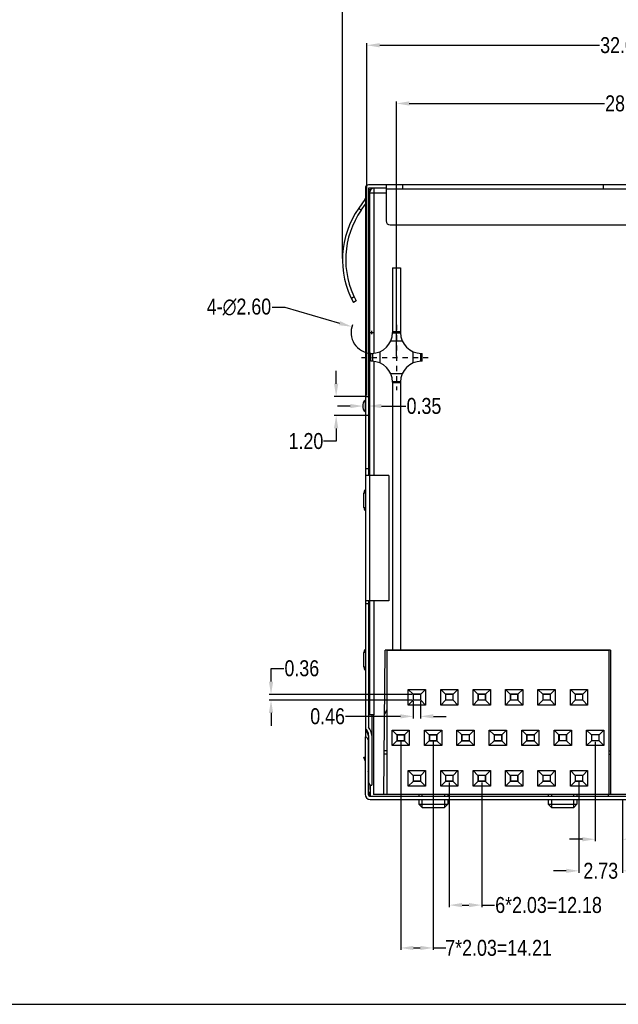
# Model space of a CAD drawing. Header units: inches. Extents: x 0 to 134, y 0 to 94.
# Tile 2 of 6: x 67 to 104, y 0 to 62. Entities that reach past the tile are written whole.
import ezdxf

# ---------------------------------------------------------------- set-up
doc = ezdxf.new("R2010")
doc.units = ezdxf.units.IN
doc.header["$LTSCALE"] = 0.64311
doc.header["$MEASUREMENT"] = 0
doc.header["$PDMODE"] = 3
doc.header["$PDSIZE"] = 0.3125
doc.linetypes.add('DASHED', pattern=[0.2, 0.1, -0.1])
doc.layers.get('0').update_dxf_attribs({"linetype": 'CONTINUOUS'})
doc.layers.get('Defpoints').update_dxf_attribs({"linetype": 'CONTINUOUS'})
doc.styles.get("Standard").update_dxf_attribs({"font": 'arial.ttf', "width": 0.8})
doc.dimstyles.get("Standard").update_dxf_attribs({"dimtxt": 0.15625, "dimasz": 0.1875, "dimexe": 0.125, "dimexo": 0.0625, "dimgap": 0.09, "dimtad": 0, "dimtih": 1, "dimtoh": 1, "dimzin": 4, "dimdsep": 46, "dimtxsty": 'STANDARD', "dimblk": '_FILLED', "dimblk1": '_FILLED', "dimblk2": '_FILLED', "dimcen": 0.09, "dimazin": 1, "dimtp": 0.01, "dimtm": 0.01, "dimtfac": 1, "dimtofl": 0, "dimtmove": 0, "dimatfit": 3, "dimldrblk": '_FILLED', "dimfxl": 1, "dimtolj": 1, "dimtzin": 4, "dimarcsym": 0})

# ---------------------------------------------------------------- blocks, each defined once
blk = doc.blocks.new('_FILLED')
at = {"color": 0, "linetype": 'ByBlock'}
blk.add_solid([(0, 0), (-1, 0.167), (-1, -0.167)], dxfattribs=at)
blk = doc.blocks.new('*D1')
at = {"color": 0, "lineweight": -2, "transparency": 16777216}
for p, q in [((90.422, 40.599), (90.422, 56.568)), ((91.222, 56.443), (103.436, 56.443)), ((117.922, 56.443), (105.707, 56.443)), ((118.722, 40.599), (118.722, 56.568))]:
    blk.add_line(p, q, dxfattribs=at)
at = {"layer": 'Defpoints', "color": 0, "transparency": 16777216}
for p in [(118.722, 56.443), (90.422, 40.536), (118.722, 40.536)]:
    blk.add_point(p, dxfattribs=at)
at = {"color": 0, "lineweight": -2, "transparency": 16777216, "xscale": 0.8, "yscale": 0.8, "zscale": 0.8, "rotation": 180}
blk.add_blockref('_FILLED', (90.422, 56.443), dxfattribs=at)
at = {"color": 0, "lineweight": -2, "transparency": 16777216, "xscale": 0.8, "yscale": 0.8, "zscale": 0.8}
blk.add_blockref('_FILLED', (118.722, 56.443), dxfattribs=at)
at = {"color": 0, "transparency": 16777216, "insert": (104.572, 56.443), "char_height": 1, "attachment_point": 5}
blk.add_mtext('\\A1;28.3', dxfattribs=at)
blk = doc.blocks.new('*D2')
at = {"color": 0, "lineweight": -2, "transparency": 16777216}
for p, q in [((88.572, 38.149), (88.572, 60.215)), ((89.372, 60.09), (103.133, 60.09)), ((119.772, 60.09), (106.01, 60.09)), ((120.572, 38.149), (120.572, 60.215))]:
    blk.add_line(p, q, dxfattribs=at)
at = {"layer": 'Defpoints', "color": 0, "transparency": 16777216}
for p in [(120.572, 60.09), (88.572, 38.086), (120.572, 38.086)]:
    blk.add_point(p, dxfattribs=at)
at = {"color": 0, "lineweight": -2, "transparency": 16777216, "xscale": 0.8, "yscale": 0.8, "zscale": 0.8, "rotation": 180}
blk.add_blockref('_FILLED', (88.572, 60.09), dxfattribs=at)
at = {"color": 0, "lineweight": -2, "transparency": 16777216, "xscale": 0.8, "yscale": 0.8, "zscale": 0.8}
blk.add_blockref('_FILLED', (120.572, 60.09), dxfattribs=at)
at = {"color": 0, "transparency": 16777216, "insert": (104.572, 60.09), "char_height": 1, "attachment_point": 5}
blk.add_mtext('\\A1;32.00', dxfattribs=at)
blk = doc.blocks.new('*D3')
at = {"color": 0, "lineweight": -2, "transparency": 16777216}
for p, q in [((82.631, 43.684), (83.431, 43.684)), ((83.431, 43.684), (86.857, 42.678)), ((88.766, 42.086), (88.977, 42.086)), ((88.872, 41.981), (88.872, 42.191))]:
    blk.add_line(p, q, dxfattribs=at)
blk.add_arc((88.872, 42.086), 1.3, 158.12265, 267.2454, dxfattribs=at)
at = {"layer": 'Defpoints', "color": 0, "transparency": 16777216}
for p in [(87.624, 42.452), (90.119, 41.72)]:
    blk.add_point(p, dxfattribs=at)
at = {"color": 0, "lineweight": -2, "transparency": 16777216, "xscale": 0.8, "yscale": 0.8, "zscale": 0.8, "rotation": 343.6318571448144}
blk.add_blockref('_FILLED', (87.624, 42.452), dxfattribs=at)
at = {"color": 0, "transparency": 16777216, "insert": (80.556, 43.684), "char_height": 1, "attachment_point": 5}
blk.add_mtext('\\A1;4-∅2.60', dxfattribs=at)
blk = doc.blocks.new('*D6')
at = {"color": 0, "lineweight": -2, "transparency": 16777216}
for p, q in [((86.64, 38.886), (86.64, 39.686)), ((88.509, 38.086), (86.515, 38.086)), ((88.509, 36.886), (86.515, 36.886)), ((86.64, 36.086), (86.64, 35.286)), ((86.64, 35.286), (85.84, 35.286))]:
    blk.add_line(p, q, dxfattribs=at)
at = {"layer": 'Defpoints', "color": 0, "transparency": 16777216}
for p in [(88.572, 38.086), (86.64, 36.886), (88.572, 36.886)]:
    blk.add_point(p, dxfattribs=at)
at = {"color": 0, "lineweight": -2, "transparency": 16777216, "xscale": 0.8, "yscale": 0.8, "zscale": 0.8}
for p, rotation in [((86.64, 38.086), 270), ((86.64, 36.886), 90)]:
    blk.add_blockref('_FILLED', p, dxfattribs=dict(at, rotation=rotation))
at = {"color": 0, "transparency": 16777216, "insert": (84.75, 35.286), "char_height": 1, "attachment_point": 5}
blk.add_mtext('\\A1;1.20', dxfattribs=at)
blk = doc.blocks.new('*D7')
at = {"color": 0, "lineweight": -2, "transparency": 16777216}
for p, q in [((87.522, 37.485), (86.722, 37.485)), ((88.322, 37.424), (88.322, 37.36)), ((88.672, 37.424), (88.672, 37.36)), ((89.472, 37.485), (91.007, 37.485))]:
    blk.add_line(p, q, dxfattribs=at)
at = {"layer": 'Defpoints', "color": 0, "transparency": 16777216}
for p in [(88.322, 37.486), (88.672, 37.486), (88.672, 37.485)]:
    blk.add_point(p, dxfattribs=at)
at = {"color": 0, "lineweight": -2, "transparency": 16777216, "xscale": 0.8, "yscale": 0.8, "zscale": 0.8}
blk.add_blockref('_FILLED', (88.322, 37.485), dxfattribs=at)
at = {"color": 0, "lineweight": -2, "transparency": 16777216, "xscale": 0.8, "yscale": 0.8, "zscale": 0.8, "rotation": 180}
blk.add_blockref('_FILLED', (88.672, 37.485), dxfattribs=at)
at = {"color": 0, "transparency": 16777216, "insert": (92.139, 37.485), "char_height": 1, "attachment_point": 5}
blk.add_mtext('\\A1;0.35', dxfattribs=at)
blk = doc.blocks.new('*D8')
at = {"color": 0, "lineweight": -2, "transparency": 16777216}
for p, q in [((82.562, 20.216), (82.562, 21.049)), ((82.562, 21.049), (83.362, 21.049)), ((91.404, 19.416), (82.437, 19.416)), ((91.404, 19.056), (82.437, 19.056)), ((82.562, 18.256), (82.562, 17.456))]:
    blk.add_line(p, q, dxfattribs=at)
at = {"layer": 'Defpoints', "color": 0, "transparency": 16777216}
for p in [(91.467, 19.416), (82.562, 19.056), (91.467, 19.056)]:
    blk.add_point(p, dxfattribs=at)
at = {"color": 0, "lineweight": -2, "transparency": 16777216, "xscale": 0.8, "yscale": 0.8, "zscale": 0.8}
for p, rotation in [((82.562, 19.416), 270), ((82.562, 19.056), 90)]:
    blk.add_blockref('_FILLED', p, dxfattribs=dict(at, rotation=rotation))
at = {"color": 0, "transparency": 16777216, "insert": (84.491, 21.049), "char_height": 1, "attachment_point": 5}
blk.add_mtext('\\A1;0.36', dxfattribs=at)
blk = doc.blocks.new('*D9')
at = {"color": 0, "lineweight": -2, "transparency": 16777216}
for p, q in [((91.467, 18.994), (91.467, 17.917)), ((91.927, 18.994), (91.927, 17.917)), ((90.667, 18.042), (87.235, 18.042)), ((92.727, 18.042), (93.527, 18.042))]:
    blk.add_line(p, q, dxfattribs=at)
at = {"layer": 'Defpoints', "color": 0, "transparency": 16777216}
for p in [(91.467, 19.056), (91.927, 19.056), (91.927, 18.042)]:
    blk.add_point(p, dxfattribs=at)
at = {"color": 0, "lineweight": -2, "transparency": 16777216, "xscale": 0.8, "yscale": 0.8, "zscale": 0.8}
blk.add_blockref('_FILLED', (91.467, 18.042), dxfattribs=at)
at = {"color": 0, "lineweight": -2, "transparency": 16777216, "xscale": 0.8, "yscale": 0.8, "zscale": 0.8, "rotation": 180}
blk.add_blockref('_FILLED', (91.927, 18.042), dxfattribs=at)
at = {"color": 0, "transparency": 16777216, "insert": (86.106, 18.042), "char_height": 1, "attachment_point": 5}
blk.add_mtext('\\A1;0.46', dxfattribs=at)
blk = doc.blocks.new('*D10')
at = {"color": 0, "lineweight": -2, "transparency": 16777216}
for p, q in [((102.862, 16.454), (102.862, 10.217)), ((104.572, 12.774), (104.572, 10.217)), ((102.062, 10.342), (101.262, 10.342)), ((105.372, 10.342), (106.172, 10.342))]:
    blk.add_line(p, q, dxfattribs=at)
at = {"layer": 'Defpoints', "color": 0, "transparency": 16777216}
for p in [(102.862, 16.516), (104.572, 12.836), (104.572, 10.342)]:
    blk.add_point(p, dxfattribs=at)
at = {"color": 0, "lineweight": -2, "transparency": 16777216, "xscale": 0.8, "yscale": 0.8, "zscale": 0.8}
blk.add_blockref('_FILLED', (102.862, 10.342), dxfattribs=at)
at = {"color": 0, "lineweight": -2, "transparency": 16777216, "xscale": 0.8, "yscale": 0.8, "zscale": 0.8, "rotation": 180}
blk.add_blockref('_FILLED', (104.572, 10.342), dxfattribs=at)
at = {"color": 0, "transparency": 16777216, "insert": (107.186, 10.342), "char_height": 1, "attachment_point": 5}
blk.add_mtext('\\A1;1.71', dxfattribs=at)
blk = doc.blocks.new('*D11')
at = {"color": 0, "lineweight": -2, "transparency": 16777216}
for p, q in [((90.682, 16.444), (90.682, 3.406)), ((92.712, 16.444), (92.712, 3.406)), ((91.482, 3.531), (91.912, 3.531)), ((92.712, 3.531), (93.512, 3.531))]:
    blk.add_line(p, q, dxfattribs=at)
at = {"layer": 'Defpoints', "color": 0, "transparency": 16777216}
for p in [(90.682, 16.506), (92.712, 16.506), (92.712, 3.531)]:
    blk.add_point(p, dxfattribs=at)
at = {"color": 0, "lineweight": -2, "transparency": 16777216, "xscale": 0.8, "yscale": 0.8, "zscale": 0.8, "rotation": 180}
blk.add_blockref('_FILLED', (90.682, 3.531), dxfattribs=at)
at = {"color": 0, "lineweight": -2, "transparency": 16777216, "xscale": 0.8, "yscale": 0.8, "zscale": 0.8}
blk.add_blockref('_FILLED', (92.712, 3.531), dxfattribs=at)
at = {"color": 0, "transparency": 16777216, "insert": (96.813, 3.531), "char_height": 1, "attachment_point": 5}
blk.add_mtext('\\A1;7*2.03=14.21', dxfattribs=at)
blk = doc.blocks.new('*D12')
at = {"color": 0, "lineweight": -2, "transparency": 16777216}
for p, q in [((101.847, 13.914), (101.847, 8.238)), ((104.572, 12.774), (104.572, 8.238)), ((101.047, 8.363), (100.247, 8.363)), ((105.372, 8.363), (106.172, 8.363))]:
    blk.add_line(p, q, dxfattribs=at)
at = {"layer": 'Defpoints', "color": 0, "transparency": 16777216}
for p in [(101.847, 13.976), (104.572, 12.836), (104.572, 8.363)]:
    blk.add_point(p, dxfattribs=at)
at = {"color": 0, "lineweight": -2, "transparency": 16777216, "xscale": 0.8, "yscale": 0.8, "zscale": 0.8}
blk.add_blockref('_FILLED', (101.847, 8.363), dxfattribs=at)
at = {"color": 0, "lineweight": -2, "transparency": 16777216, "xscale": 0.8, "yscale": 0.8, "zscale": 0.8, "rotation": 180}
blk.add_blockref('_FILLED', (104.572, 8.363), dxfattribs=at)
at = {"color": 0, "transparency": 16777216, "insert": (103.209, 8.363), "char_height": 1, "attachment_point": 5}
blk.add_mtext('\\A1;2.73', dxfattribs=at)
blk = doc.blocks.new('*D13')
at = {"color": 0, "lineweight": -2, "transparency": 16777216}
for p, q in [((93.727, 13.904), (93.727, 6.091)), ((95.757, 13.904), (95.757, 6.091)), ((94.527, 6.216), (94.957, 6.216)), ((95.757, 6.216), (96.557, 6.216))]:
    blk.add_line(p, q, dxfattribs=at)
at = {"layer": 'Defpoints', "color": 0, "transparency": 16777216}
for p in [(93.727, 13.966), (95.757, 13.966), (95.757, 6.216)]:
    blk.add_point(p, dxfattribs=at)
at = {"color": 0, "lineweight": -2, "transparency": 16777216, "xscale": 0.8, "yscale": 0.8, "zscale": 0.8, "rotation": 180}
blk.add_blockref('_FILLED', (93.727, 6.216), dxfattribs=at)
at = {"color": 0, "lineweight": -2, "transparency": 16777216, "xscale": 0.8, "yscale": 0.8, "zscale": 0.8}
blk.add_blockref('_FILLED', (95.757, 6.216), dxfattribs=at)
at = {"color": 0, "transparency": 16777216, "insert": (99.941, 6.216), "char_height": 1, "attachment_point": 5}
blk.add_mtext('\\A1;6*2.03=12.18', dxfattribs=at)
blk = doc.blocks.new('*D29')
at = {"color": 0, "lineweight": -2, "transparency": 16777216}
for p, q in [((87.039, 46.724), (87.039, 63.589)), ((122.104, 46.724), (122.104, 63.589)), ((87.839, 63.464), (103.132, 63.464)), ((121.304, 63.464), (106.011, 63.464))]:
    blk.add_line(p, q, dxfattribs=at)
at = {"layer": 'Defpoints', "color": 0, "transparency": 16777216}
for p in [(122.104, 63.464), (87.039, 46.661), (122.104, 46.661)]:
    blk.add_point(p, dxfattribs=at)
at = {"color": 0, "lineweight": -2, "transparency": 16777216, "xscale": 0.8, "yscale": 0.8, "zscale": 0.8, "rotation": 180}
blk.add_blockref('_FILLED', (87.039, 63.464), dxfattribs=at)
at = {"color": 0, "lineweight": -2, "transparency": 16777216, "xscale": 0.8, "yscale": 0.8, "zscale": 0.8}
blk.add_blockref('_FILLED', (122.104, 63.464), dxfattribs=at)
at = {"color": 0, "transparency": 16777216, "insert": (104.572, 63.464), "char_height": 1, "attachment_point": 5}
blk.add_mtext('\\A1;35.07', dxfattribs=at)

msp = doc.modelspace()

# ---------------------------------------------------------------- linework, layer by layer
at = {"color": 7, "linetype": 'Continuous'}
for p, q in [((120.47151, 51.3361), (88.67151, 51.3361)), ((89.77151, 51.3361), (89.77151, 49.0861)), ((90.82151, 51.1361), (90.82151, 51.3361)), ((103.39151, 51.1361), (103.39151, 51.3361)), ((88.47151, 51.1361), (88.47151, 16.75621)), ((89.77151, 51.1361), (88.67151, 51.1361)), ((88.67151, 51.1361), (88.67151, 33.1361)), ((88.79902, 51.0361), (88.67151, 51.0361)), ((88.72151, 50.8361), (89.77151, 50.8361)), ((88.72151, 50.8361), (88.72151, 33.1361)), ((89.02151, 40.79478), (89.02151, 51.1361)), ((89.77151, 51.0861), (119.37151, 51.0861)), ((88.43534, 50.42139), (88.05139, 49.87304)), ((88.21522, 49.75833), (88.47151, 50.12435)), ((88.47151, 50.39606), (88.43534, 50.42139)), ((88.05139, 49.87304), (88.21522, 49.75833)), ((90.02151, 48.8361), (119.12151, 48.8361)), ((90.17151, 46.1361), (90.67151, 46.1361)), ((90.17151, 46.1361), (90.17151, 42.0861)), ((90.67151, 46.1361), (90.67151, 42.0861)), ((87.77281, 44.31928), (87.59683, 44.22377)), ((87.90137, 44.06904), (87.72592, 43.97304)), ((90.67201, 42.05027), (90.17102, 42.05027)), ((90.67151, 42.1361), (90.17151, 42.1361)), ((90.06082, 41.56119), (90.7822, 41.56119)), ((88.82151, 40.7861), (88.87151, 40.7861)), ((88.82151, 40.2861), (88.82151, 40.7861)), ((88.90735, 40.7866), (88.90735, 40.28561)), ((89.39643, 40.17541), (89.39643, 40.89679)), ((91.4466, 40.89679), (91.4466, 40.17541)), ((91.93568, 40.28561), (91.93568, 40.7866)), ((91.97151, 40.7861), (92.02151, 40.7861)), ((92.02151, 40.2861), (92.02151, 40.7861)), ((88.87151, 40.2861), (88.82151, 40.2861)), ((89.02151, 33.1361), (89.02151, 40.27742)), ((92.02151, 40.2861), (91.97151, 40.2861)), ((90.7822, 39.51102), (90.06082, 39.51102)), ((90.17102, 39.02194), (90.67201, 39.02194)), ((90.17151, 38.9861), (90.17151, 22.1861)), ((90.67151, 38.9361), (90.17151, 38.9361)), ((90.67151, 38.9861), (90.67151, 22.1861)), ((88.45375, 37.83164), (88.47151, 37.84362)), ((88.45375, 37.83164), (88.45375, 37.14056)), ((88.47151, 38.0861), (88.67151, 38.0861)), ((88.32151, 37.58293), (88.32151, 37.38927)), ((88.47151, 37.12858), (88.45375, 37.14056)), ((88.72151, 37.02189), (88.67151, 37.02189)), ((88.67151, 36.8861), (88.47151, 36.8861)), ((88.47151, 33.5761), (88.67151, 33.5761)), ((89.93193, 33.1361), (88.47151, 33.1361)), ((88.73895, 33.1361), (88.73895, 25.28332)), ((89.93193, 33.1361), (89.93193, 25.28332)), ((88.47151, 32.0361), (88.38036, 32.0361)), ((88.38036, 31.1361), (88.38036, 32.0361)), ((88.38036, 31.1361), (88.47151, 31.1361)), ((89.93193, 25.28332), (88.47151, 25.28332)), ((88.67151, 25.08332), (88.47151, 25.08332)), ((88.67151, 25.28332), (88.67151, 17.36525)), ((88.72151, 25.28332), (88.72151, 18.1361)), ((89.02151, 18.1361), (89.02151, 25.28332)), ((88.72151, 24.34614), (88.67151, 24.12957)), ((88.67916, 23.27362), (88.72151, 23.45706)), ((88.67151, 23.27541), (88.67916, 23.27362)), ((88.47151, 22.0361), (88.38036, 22.0361)), ((88.38036, 21.1361), (88.38036, 22.0361)), ((89.62115, 13.1361), (89.70013, 22.1861)), ((103.82151, 22.1861), (89.70013, 22.1861)), ((89.82151, 22.1861), (89.82151, 13.1361)), ((103.72151, 22.1761), (89.82151, 22.1761)), ((103.72151, 22.1861), (103.72151, 13.1361)), ((103.82151, 22.1861), (103.82151, 13.1361)), ((88.38036, 21.1361), (88.47151, 21.1361)), ((91.15651, 19.7261), (92.23651, 19.7261)), ((91.15651, 18.7461), (91.15651, 19.7261)), ((91.45651, 19.4261), (91.15651, 19.7261)), ((91.93651, 19.4261), (91.45651, 19.4261)), ((91.45651, 19.4261), (91.45651, 19.0461)), ((91.93651, 19.4161), (91.45651, 19.4161)), ((91.46651, 19.4161), (91.46651, 19.0561)), ((91.92651, 19.4161), (91.92651, 19.0561)), ((91.93651, 19.4261), (92.23651, 19.7261)), ((91.93651, 19.0461), (91.93651, 19.4261)), ((92.23651, 19.7261), (92.23651, 18.7461)), ((93.18651, 18.7461), (93.18651, 19.7261)), ((93.18651, 19.7261), (94.26651, 19.7261)), ((93.48651, 19.4261), (93.18651, 19.7261)), ((93.48651, 19.4261), (93.48651, 19.0461)), ((93.96651, 19.4261), (93.48651, 19.4261)), ((93.96651, 19.4161), (93.48651, 19.4161)), ((93.49651, 19.4161), (93.49651, 19.0561)), ((93.95651, 19.4161), (93.95651, 19.0561)), ((93.96651, 19.4261), (94.26651, 19.7261)), ((93.96651, 19.0461), (93.96651, 19.4261)), ((94.26651, 19.7261), (94.26651, 18.7461)), ((95.21651, 18.7461), (95.21651, 19.7261)), ((95.21651, 19.7261), (96.29651, 19.7261)), ((95.51651, 19.4261), (95.21651, 19.7261)), ((95.51651, 19.4261), (95.51651, 19.0461)), ((95.99651, 19.4261), (95.51651, 19.4261)), ((95.99651, 19.4161), (95.51651, 19.4161)), ((95.52651, 19.4161), (95.52651, 19.0561)), ((95.98651, 19.4161), (95.98651, 19.0561)), ((95.99651, 19.4261), (96.29651, 19.7261)), ((95.99651, 19.0461), (95.99651, 19.4261)), ((96.29651, 19.7261), (96.29651, 18.7461)), ((97.24651, 18.7461), (97.24651, 19.7261)), ((97.24651, 19.7261), (98.32651, 19.7261)), ((97.54651, 19.4261), (97.24651, 19.7261)), ((97.54651, 19.4261), (97.54651, 19.0461)), ((98.02651, 19.4261), (97.54651, 19.4261)), ((98.02651, 19.4161), (97.54651, 19.4161)), ((97.55651, 19.4161), (97.55651, 19.0561)), ((98.01651, 19.4161), (98.01651, 19.0561)), ((98.02651, 19.4261), (98.32651, 19.7261)), ((98.02651, 19.0461), (98.02651, 19.4261)), ((98.32651, 19.7261), (98.32651, 18.7461)), ((99.27651, 18.7461), (99.27651, 19.7261)), ((99.27651, 19.7261), (100.35651, 19.7261)), ((99.57651, 19.4261), (99.27651, 19.7261)), ((99.57651, 19.4261), (99.57651, 19.0461)), ((100.05651, 19.4261), (99.57651, 19.4261)), ((100.05651, 19.4161), (99.57651, 19.4161)), ((99.58651, 19.4161), (99.58651, 19.0561)), ((100.04651, 19.4161), (100.04651, 19.0561)), ((100.05651, 19.4261), (100.35651, 19.7261)), ((100.05651, 19.0461), (100.05651, 19.4261)), ((100.35651, 19.7261), (100.35651, 18.7461)), ((101.30651, 18.7461), (101.30651, 19.7261)), ((101.30651, 19.7261), (102.38651, 19.7261)), ((101.60651, 19.4261), (101.30651, 19.7261)), ((101.60651, 19.4261), (101.60651, 19.0461)), ((102.08651, 19.4261), (101.60651, 19.4261)), ((102.08651, 19.4161), (101.60651, 19.4161)), ((101.61651, 19.4161), (101.61651, 19.0561)), ((102.07651, 19.4161), (102.07651, 19.0561)), ((102.08651, 19.4261), (102.38651, 19.7261)), ((102.08651, 19.0461), (102.08651, 19.4261)), ((102.38651, 19.7261), (102.38651, 18.7461)), ((91.45651, 19.0461), (91.15651, 18.7461)), ((92.23651, 18.7461), (91.15651, 18.7461)), ((91.93651, 19.0561), (91.45651, 19.0561)), ((91.93651, 19.0461), (91.45651, 19.0461)), ((92.23651, 18.7461), (91.93651, 19.0461)), ((93.48651, 19.0461), (93.18651, 18.7461)), ((94.26651, 18.7461), (93.18651, 18.7461)), ((93.96651, 19.0561), (93.48651, 19.0561)), ((93.96651, 19.0461), (93.48651, 19.0461)), ((94.26651, 18.7461), (93.96651, 19.0461)), ((95.51651, 19.0461), (95.21651, 18.7461)), ((96.29651, 18.7461), (95.21651, 18.7461)), ((95.99651, 19.0561), (95.51651, 19.0561)), ((95.99651, 19.0461), (95.51651, 19.0461)), ((96.29651, 18.7461), (95.99651, 19.0461)), ((97.54651, 19.0461), (97.24651, 18.7461)), ((98.32651, 18.7461), (97.24651, 18.7461)), ((98.02651, 19.0561), (97.54651, 19.0561)), ((98.02651, 19.0461), (97.54651, 19.0461)), ((98.32651, 18.7461), (98.02651, 19.0461)), ((99.57651, 19.0461), (99.27651, 18.7461)), ((100.35651, 18.7461), (99.27651, 18.7461)), ((100.05651, 19.0561), (99.57651, 19.0561)), ((100.05651, 19.0461), (99.57651, 19.0461)), ((100.35651, 18.7461), (100.05651, 19.0461)), ((101.60651, 19.0461), (101.30651, 18.7461)), ((102.38651, 18.7461), (101.30651, 18.7461)), ((102.08651, 19.0561), (101.60651, 19.0561)), ((102.08651, 19.0461), (101.60651, 19.0461)), ((102.38651, 18.7461), (102.08651, 19.0461)), ((88.67151, 18.4361), (88.72151, 18.4361)), ((89.02151, 18.1361), (88.72151, 18.1361)), ((88.87151, 18.1361), (88.87151, 13.7361)), ((88.97151, 18.1361), (88.97151, 13.1361)), ((89.66532, 18.13481), (89.82151, 18.45983)), ((88.45151, 16.75621), (88.55151, 16.75621)), ((88.45151, 16.75621), (88.45151, 13.1561)), ((88.57151, 17.08125), (88.47151, 17.08125)), ((88.55151, 16.75621), (88.65151, 16.55621)), ((88.57151, 17.08125), (88.57151, 17.16629)), ((88.57151, 17.08125), (88.67151, 16.79537)), ((88.67151, 16.8361), (88.67151, 13.46492)), ((90.14151, 16.2061), (90.14151, 17.1861)), ((90.14151, 17.1861), (91.22151, 17.1861)), ((90.14151, 17.1861), (90.44151, 16.8861)), ((90.44151, 16.8861), (90.44151, 16.5061)), ((90.44151, 16.8861), (90.92151, 16.8861)), ((90.92151, 16.8761), (90.44151, 16.8761)), ((90.45151, 16.8761), (90.45151, 16.5161)), ((90.91151, 16.8761), (90.91151, 16.5161)), ((90.92151, 16.8861), (91.22151, 17.1861)), ((90.92151, 16.5061), (90.92151, 16.8861)), ((91.22151, 17.1861), (91.22151, 16.2061)), ((92.17151, 16.2061), (92.17151, 17.1861)), ((92.17151, 17.1861), (93.25151, 17.1861)), ((92.17151, 17.1861), (92.47151, 16.8861)), ((92.47151, 16.8861), (92.47151, 16.5061)), ((92.47151, 16.8861), (92.95151, 16.8861)), ((92.95151, 16.8761), (92.47151, 16.8761)), ((92.48151, 16.8761), (92.48151, 16.5161)), ((92.94151, 16.8761), (92.94151, 16.5161)), ((92.95151, 16.8861), (93.25151, 17.1861)), ((92.95151, 16.5061), (92.95151, 16.8861)), ((93.25151, 17.1861), (93.25151, 16.2061)), ((94.20151, 16.2061), (94.20151, 17.1861)), ((94.20151, 17.1861), (95.28151, 17.1861)), ((94.50151, 16.8861), (94.20151, 17.1861)), ((94.50151, 16.5061), (94.50151, 16.8861)), ((94.98151, 16.8861), (94.50151, 16.8861)), ((94.98151, 16.8761), (94.50151, 16.8761)), ((94.51151, 16.8761), (94.51151, 16.5161)), ((94.97151, 16.8761), (94.97151, 16.5161)), ((94.98151, 16.8861), (95.28151, 17.1861)), ((94.98151, 16.5061), (94.98151, 16.8861)), ((95.28151, 17.1861), (95.28151, 16.2061)), ((96.23151, 16.2061), (96.23151, 17.1861)), ((96.23151, 17.1861), (97.31151, 17.1861)), ((96.53151, 16.8861), (96.23151, 17.1861)), ((96.53151, 16.8861), (96.53151, 16.5061)), ((96.53151, 16.8861), (97.01151, 16.8861)), ((97.01151, 16.8761), (96.53151, 16.8761)), ((96.54151, 16.8761), (96.54151, 16.5161)), ((97.00151, 16.8761), (97.00151, 16.5161)), ((97.31151, 17.1861), (97.01151, 16.8861)), ((97.01151, 16.8861), (97.01151, 16.5061)), ((97.31151, 17.1861), (97.31151, 16.2061)), ((98.26151, 16.2061), (98.26151, 17.1861)), ((98.26151, 17.1861), (99.34151, 17.1861)), ((98.56151, 16.8861), (98.26151, 17.1861)), ((98.56151, 16.8861), (98.56151, 16.5061)), ((98.56151, 16.8861), (99.04151, 16.8861)), ((99.04151, 16.8761), (98.56151, 16.8761)), ((98.57151, 16.8761), (98.57151, 16.5161)), ((99.03151, 16.8761), (99.03151, 16.5161)), ((99.34151, 17.1861), (99.04151, 16.8861)), ((99.04151, 16.8861), (99.04151, 16.5061)), ((99.34151, 17.1861), (99.34151, 16.2061)), ((100.29151, 16.2061), (100.29151, 17.1861)), ((100.59151, 16.8861), (100.29151, 17.1861)), ((100.29151, 17.1861), (101.37151, 17.1861)), ((100.59151, 16.5061), (100.59151, 16.8861)), ((101.07151, 16.8861), (100.59151, 16.8861)), ((101.07151, 16.8761), (100.59151, 16.8761)), ((100.60151, 16.8761), (100.60151, 16.5161)), ((101.06151, 16.8761), (101.06151, 16.5161)), ((101.07151, 16.8861), (101.37151, 17.1861)), ((101.07151, 16.5061), (101.07151, 16.8861)), ((101.37151, 17.1861), (101.37151, 16.2061)), ((102.32151, 16.2061), (102.32151, 17.1861)), ((102.62151, 16.8861), (102.32151, 17.1861)), ((102.32151, 17.1861), (103.40151, 17.1861)), ((102.62151, 16.8861), (102.62151, 16.5061)), ((103.10151, 16.8861), (102.62151, 16.8861)), ((103.10151, 16.8761), (102.62151, 16.8761)), ((102.63151, 16.8761), (102.63151, 16.5161)), ((103.09151, 16.8761), (103.09151, 16.5161)), ((103.10151, 16.8861), (103.40151, 17.1861)), ((103.10151, 16.5061), (103.10151, 16.8861)), ((103.40151, 17.1861), (103.40151, 16.2061)), ((88.65151, 16.55621), (88.65151, 13.1561)), ((90.44151, 16.5061), (90.14151, 16.2061)), ((91.22151, 16.2061), (90.14151, 16.2061)), ((90.92151, 16.5161), (90.44151, 16.5161)), ((90.44151, 16.5061), (90.92151, 16.5061)), ((90.92151, 16.5061), (91.22151, 16.2061)), ((92.47151, 16.5061), (92.17151, 16.2061)), ((93.25151, 16.2061), (92.17151, 16.2061)), ((92.95151, 16.5161), (92.47151, 16.5161)), ((92.47151, 16.5061), (92.95151, 16.5061)), ((92.95151, 16.5061), (93.25151, 16.2061)), ((94.20151, 16.2061), (94.50151, 16.5061)), ((95.28151, 16.2061), (94.20151, 16.2061)), ((94.98151, 16.5161), (94.50151, 16.5161)), ((94.50151, 16.5061), (94.98151, 16.5061)), ((94.98151, 16.5061), (95.28151, 16.2061)), ((96.53151, 16.5061), (96.23151, 16.2061)), ((97.31151, 16.2061), (96.23151, 16.2061)), ((97.01151, 16.5161), (96.53151, 16.5161)), ((96.53151, 16.5061), (97.01151, 16.5061)), ((97.01151, 16.5061), (97.31151, 16.2061)), ((98.56151, 16.5061), (98.26151, 16.2061)), ((99.34151, 16.2061), (98.26151, 16.2061)), ((99.04151, 16.5161), (98.56151, 16.5161)), ((98.56151, 16.5061), (99.04151, 16.5061)), ((99.04151, 16.5061), (99.34151, 16.2061)), ((100.29151, 16.2061), (100.59151, 16.5061)), ((101.37151, 16.2061), (100.29151, 16.2061)), ((101.07151, 16.5161), (100.59151, 16.5161)), ((101.07151, 16.5061), (100.59151, 16.5061)), ((101.07151, 16.5061), (101.37151, 16.2061)), ((102.62151, 16.5061), (102.32151, 16.2061)), ((103.40151, 16.2061), (102.32151, 16.2061)), ((103.10151, 16.5161), (102.62151, 16.5161)), ((103.10151, 16.5061), (102.62151, 16.5061)), ((103.40151, 16.2061), (103.10151, 16.5061)), ((88.38036, 15.47728), (88.45151, 15.4914)), ((88.38036, 15.47728), (88.45084, 15.49127)), ((88.45151, 15.24603), (88.38036, 15.47728)), ((89.82151, 15.6761), (89.64332, 15.6761)), ((89.82151, 15.8761), (89.64506, 15.8761)), ((103.72151, 15.8761), (103.82151, 15.8761)), ((103.72151, 15.6761), (103.82151, 15.6761)), ((88.67151, 14.53103), (88.65151, 14.59603)), ((91.15651, 13.6661), (91.15651, 14.6461)), ((91.15651, 14.6461), (92.23651, 14.6461)), ((91.45651, 14.3461), (91.15651, 14.6461)), ((91.45651, 14.3461), (91.45651, 13.9661)), ((91.93651, 14.3461), (91.45651, 14.3461)), ((91.93651, 14.3361), (91.45651, 14.3361)), ((91.46651, 14.3361), (91.46651, 13.9761)), ((91.92651, 14.3361), (91.92651, 13.9761)), ((91.93651, 14.3461), (92.23651, 14.6461)), ((91.93651, 13.9661), (91.93651, 14.3461)), ((92.23651, 14.6461), (92.23651, 13.6661)), ((93.18651, 13.6661), (93.18651, 14.6461)), ((93.18651, 14.6461), (94.26651, 14.6461)), ((93.48651, 14.3461), (93.18651, 14.6461)), ((93.48651, 14.3461), (93.48651, 13.9661)), ((93.96651, 14.3461), (93.48651, 14.3461)), ((93.96651, 14.3361), (93.48651, 14.3361)), ((93.49651, 14.3361), (93.49651, 13.9761)), ((93.95651, 14.3361), (93.95651, 13.9761)), ((93.96651, 14.3461), (94.26651, 14.6461)), ((93.96651, 13.9661), (93.96651, 14.3461)), ((94.26651, 14.6461), (94.26651, 13.6661)), ((95.21651, 13.6661), (95.21651, 14.6461)), ((95.21651, 14.6461), (96.29651, 14.6461)), ((95.51651, 14.3461), (95.21651, 14.6461)), ((95.51651, 14.3461), (95.51651, 13.9661)), ((95.99651, 14.3461), (95.51651, 14.3461)), ((95.99651, 14.3361), (95.51651, 14.3361)), ((95.52651, 14.3361), (95.52651, 13.9761)), ((95.98651, 14.3361), (95.98651, 13.9761)), ((95.99651, 14.3461), (96.29651, 14.6461)), ((95.99651, 13.9661), (95.99651, 14.3461)), ((96.29651, 14.6461), (96.29651, 13.6661)), ((97.24651, 13.6661), (97.24651, 14.6461)), ((97.24651, 14.6461), (98.32651, 14.6461)), ((97.54651, 14.3461), (97.24651, 14.6461)), ((97.54651, 14.3461), (97.54651, 13.9661)), ((98.02651, 14.3461), (97.54651, 14.3461)), ((98.02651, 14.3361), (97.54651, 14.3361)), ((97.55651, 14.3361), (97.55651, 13.9761)), ((98.01651, 14.3361), (98.01651, 13.9761)), ((98.02651, 14.3461), (98.32651, 14.6461)), ((98.02651, 13.9661), (98.02651, 14.3461)), ((98.32651, 14.6461), (98.32651, 13.6661)), ((99.27651, 13.6661), (99.27651, 14.6461)), ((99.57651, 14.3461), (99.27651, 14.6461)), ((99.27651, 14.6461), (100.35651, 14.6461)), ((99.57651, 14.3461), (99.57651, 13.9661)), ((100.05651, 14.3461), (99.57651, 14.3461)), ((100.05651, 14.3361), (99.57651, 14.3361)), ((99.58651, 14.3361), (99.58651, 13.9761)), ((100.04651, 14.3361), (100.04651, 13.9761)), ((100.05651, 14.3461), (100.35651, 14.6461)), ((100.05651, 13.9661), (100.05651, 14.3461)), ((100.35651, 14.6461), (100.35651, 13.6661)), ((101.30651, 13.6661), (101.30651, 14.6461)), ((101.60651, 14.3461), (101.30651, 14.6461)), ((101.30651, 14.6461), (102.38651, 14.6461)), ((101.60651, 14.3461), (101.60651, 13.9661)), ((102.08651, 14.3461), (101.60651, 14.3461)), ((102.08651, 14.3361), (101.60651, 14.3361)), ((101.61651, 14.3361), (101.61651, 13.9761)), ((102.07651, 14.3361), (102.07651, 13.9761)), ((102.08651, 14.3461), (102.38651, 14.6461)), ((102.08651, 13.9661), (102.08651, 14.3461)), ((102.38651, 14.6461), (102.38651, 13.6661)), ((88.77151, 13.7361), (88.67151, 13.9361)), ((88.77151, 13.7361), (88.77151, 13.0361)), ((88.77151, 13.7361), (88.87151, 13.7361)), ((91.45651, 13.9661), (91.15651, 13.6661)), ((92.23651, 13.6661), (91.15651, 13.6661)), ((91.93651, 13.9761), (91.45651, 13.9761)), ((91.93651, 13.9661), (91.45651, 13.9661)), ((92.23651, 13.6661), (91.93651, 13.9661)), ((93.48651, 13.9661), (93.18651, 13.6661)), ((94.26651, 13.6661), (93.18651, 13.6661)), ((93.96651, 13.9761), (93.48651, 13.9761)), ((93.96651, 13.9661), (93.48651, 13.9661)), ((94.26651, 13.6661), (93.96651, 13.9661)), ((95.51651, 13.9661), (95.21651, 13.6661)), ((96.29651, 13.6661), (95.21651, 13.6661)), ((95.99651, 13.9761), (95.51651, 13.9761)), ((95.99651, 13.9661), (95.51651, 13.9661)), ((96.29651, 13.6661), (95.99651, 13.9661)), ((97.54651, 13.9661), (97.24651, 13.6661)), ((98.32651, 13.6661), (97.24651, 13.6661)), ((98.02651, 13.9761), (97.54651, 13.9761)), ((98.02651, 13.9661), (97.54651, 13.9661)), ((98.32651, 13.6661), (98.02651, 13.9661)), ((99.57651, 13.9661), (99.27651, 13.6661)), ((100.35651, 13.6661), (99.27651, 13.6661)), ((100.05651, 13.9761), (99.57651, 13.9761)), ((100.05651, 13.9661), (99.57651, 13.9661)), ((100.35651, 13.6661), (100.05651, 13.9661)), ((101.60651, 13.9661), (101.30651, 13.6661)), ((102.38651, 13.6661), (101.30651, 13.6661)), ((102.08651, 13.9761), (101.60651, 13.9761)), ((102.08651, 13.9661), (101.60651, 13.9661)), ((102.38651, 13.6661), (102.08651, 13.9661)), ((88.65151, 13.46492), (88.67151, 13.46492)), ((88.65222, 13.14773), (88.71299, 13.0897)), ((88.71299, 13.0897), (88.77151, 13.0361)), ((88.74563, 13.10757), (88.72151, 13.17904)), ((88.77151, 13.0361), (88.74563, 13.10757)), ((88.77151, 13.0361), (120.37151, 13.0361)), ((120.17151, 13.1361), (88.97151, 13.1361)), ((91.82651, 13.1361), (91.82651, 13.0361)), ((92.02651, 13.0361), (92.02651, 13.1361)), ((93.42651, 13.1361), (93.42651, 13.0361)), ((93.62651, 13.1361), (93.62651, 13.0361)), ((99.91651, 13.1361), (99.91651, 13.0361)), ((100.11651, 13.1361), (100.11651, 13.0361)), ((101.51651, 13.0361), (101.51651, 13.1361)), ((101.71651, 13.1361), (101.71651, 13.0361)), ((103.68151, 13.1361), (103.68151, 13.0361)), ((88.77151, 12.8361), (120.37151, 12.8361)), ((91.82651, 12.8361), (91.82651, 12.5361)), ((91.82651, 12.5361), (93.62651, 12.5361)), ((91.82651, 12.5361), (92.02651, 12.3361)), ((92.02651, 12.3361), (92.02651, 12.8361)), ((93.42651, 12.8361), (93.42651, 12.3361)), ((93.62651, 12.5361), (93.42651, 12.3361)), ((93.62651, 12.8361), (93.62651, 12.5361)), ((99.91651, 12.8361), (99.91651, 12.5361)), ((99.91651, 12.5361), (100.11651, 12.3361)), ((99.91651, 12.5361), (101.71651, 12.5361)), ((100.11651, 12.8361), (100.11651, 12.3361)), ((101.51651, 12.3361), (101.51651, 12.8361)), ((101.71651, 12.5361), (101.51651, 12.3361)), ((101.71651, 12.8361), (101.71651, 12.5361)), ((92.02651, 12.3361), (93.42651, 12.3361)), ((100.11651, 12.3361), (101.51651, 12.3361)), ((0, 0), (133.65, 0))]:
    msp.add_line(p, q, dxfattribs=at)
at = {"color": 1, "linetype": 'DASHED', "ltscale": 5}
for p, q in [((90.42151, 42.56826), (90.42151, 38.47328)), ((88.23307, 40.5361), (92.43958, 40.5361))]:
    msp.add_line(p, q, dxfattribs=at)
at = {"color": 7, "linetype": 'Continuous'}
for centre, radius, start, end in [((88.67151, 51.1361), 0.2, 90, 180), ((89.02151, 50.8361), 0.3, 90, 180), ((88.27151, 50.5361), 0.2, 325, 348.3197115), ((92.63864, 46.66101), 5.6, 145, 208.6850749), ((92.63864, 46.66101), 5.4, 145, 208.6850749), ((90.02151, 49.0861), 0.25, 180, 270), ((88.87151, 42.0861), 1.3, 270, 0), ((91.97151, 42.0861), 1.3, 180, 270), ((87.27511, 39.7534), 1.62168, 27.7150669, 30.5617119), ((87.30388, 39.76871), 1.58909, 26.8304179, 27.7088182), ((88.87151, 38.9861), 1.3, 0, 90), ((91.97151, 38.9861), 1.3, 90, 180), ((88.62151, 37.58293), 0.3, 124, 180), ((88.26021, 37.16551), 0.65783, 45.3999637, 51.2995965), ((88.62151, 37.38927), 0.3, 180, 236), ((88.07151, 16.8361), 0.6, 0, 48.1896851), ((88.07151, 16.8361), 0.8, 0, 41.4096221), ((90.4329, 6.63288), 9.07524, 101.1795475, 101.3206668), ((88.77151, 13.1561), 0.32, 180, 270), ((88.77151, 13.1561), 0.12, 180, 270)]:
    msp.add_arc(centre, radius, start, end, dxfattribs=at)
for points, knots in [([(88.47117, 32.25236), (88.4427, 32.2246), (88.39637, 32.15669), (88.38036, 32.0761), (88.38036, 32.0361)], [0, 0, 0, 0, 0.4985904, 1, 1, 1, 1]), ([(88.38036, 31.1361), (88.38036, 31.09611), (88.39637, 31.01553), (88.44268, 30.94763), (88.47115, 30.91986)], [0, 0, 0, 0, 0.50139786, 1, 1, 1, 1]), ([(88.47117, 22.25236), (88.4427, 22.2246), (88.39637, 22.15669), (88.38036, 22.0761), (88.38036, 22.0361)], [0, 0, 0, 0, 0.4985904, 1, 1, 1, 1]), ([(88.38036, 21.1361), (88.38036, 21.09611), (88.39637, 21.01553), (88.44268, 20.94763), (88.47115, 20.91986)], [0, 0, 0, 0, 0.50139786, 1, 1, 1, 1]), ([(88.72151, 13.17904), (88.70664, 13.22592), (88.68122, 13.31985), (88.67151, 13.41706), (88.67151, 13.46492)], [0, 0, 0, 0, 0.50684656, 1, 1, 1, 1])]:
    msp.add_open_spline(points, degree=3, knots=knots, dxfattribs=at)

# ---------------------------------------------------------------- dimensions: what is measured, and where the dimension line sits
for base, p1, p2, picture, middle in [((122.10438, 63.4641), (87.03864, 46.66101), (122.10438, 46.66101), '*D29', (104.57151, 63.4641)), ((120.57151, 60.09012), (88.57151, 38.0861), (120.57151, 38.0861), '*D2', (104.57151, 60.09012)), ((104.57151, 10.34229), (102.86151, 16.5161), (104.57151, 12.8361), '*D10', (107.18566, 10.34229)), ((104.57151126, 8.3627502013), (101.8465112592, 13.9761014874), (104.57151126, 12.836101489), '*D12', (103.2090112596, 8.3627502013))]:
    dim = msp.add_linear_dim(base=base, p1=p1, p2=p2, dimstyle='STANDARD', override={"dimtxt": 1, "dimasz": 0.8, "dimzin": 0, "dimcen": 0.105236, "dimadec": 0, "dimazin": 0, "dimtp": 0, "dimtm": 0, "dimtzin": 0})
    dim.commit()
    dim.dimension.update_dxf_attribs({"geometry": picture, "text_midpoint": middle})
for base, p1, p2, text, override, picture, middle in [((118.72151, 56.44274), (90.42151, 40.5361), (118.72151, 40.5361), '28.3', {"dimtxt": 1, "dimasz": 0.8, "dimdec": 4, "dimzin": 0, "dimcen": 0.105236, "dimadec": 0, "dimazin": 0, "dimtp": 0, "dimtm": 0, "dimtdec": 4, "dimtzin": 0}, '*D1', (104.57151, 56.44274)), ((95.75651, 6.21556), (93.72651, 13.9661), (95.75651, 13.9661), '6*<>=12.18', {"dimtxt": 1, "dimasz": 0.8, "dimzin": 0, "dimcen": 0.105236, "dimadec": 0, "dimazin": 0, "dimtp": 0, "dimtm": 0, "dimtzin": 0}, '*D13', (99.94146, 6.21556))]:
    dim = msp.add_linear_dim(base=base, p1=p1, p2=p2, text=text, dimstyle='STANDARD', override=override)
    dim.commit()
    dim.dimension.update_dxf_attribs({"geometry": picture, "text_midpoint": middle})
dim = msp.add_diameter_dim_2p(p1=(90.11882, 41.71975), p2=(87.6242, 42.45245), text='4-<>', dimstyle='STANDARD', override={"dimtxt": 1, "dimasz": 0.8, "dimzin": 0, "dimcen": 0.105236, "dimadec": 0, "dimazin": 0, "dimtp": 0, "dimtm": 0, "dimtzin": 0})
dim.commit()
dim.dimension.update_dxf_attribs({"geometry": '*D3', "text_midpoint": (80.55587, 43.68401), "dimtype": 163})
dim = msp.add_linear_dim(base=(86.64035, 36.8861), p1=(88.57151, 38.0861), p2=(88.57151, 36.8861), angle=90, dimstyle='STANDARD', override={"dimtxt": 1, "dimasz": 0.8, "dimzin": 0, "dimcen": 0.105236, "dimadec": 0, "dimazin": 0, "dimtp": 0, "dimtm": 0, "dimtzin": 0})
dim.commit()
dim.dimension.update_dxf_attribs({"geometry": '*D6', "text_midpoint": (84.75035, 35.2861)})
for base, p1, p2, picture, middle in [((88.67151, 37.48492), (88.32151, 37.4861), (88.67151, 37.4861), '*D7', (92.13895, 37.48492)), ((91.92651, 18.04153), (91.46651, 19.0561), (91.92651, 19.0561), '*D9', (86.10593, 18.04153))]:
    dim = msp.add_linear_dim(base=base, p1=p1, p2=p2, dimstyle='STANDARD', override={"dimtxt": 1, "dimasz": 0.8, "dimzin": 0, "dimcen": 0.105236, "dimadec": 0, "dimazin": 0, "dimtp": 0, "dimtm": 0, "dimtzin": 0})
    dim.commit()
    dim.dimension.update_dxf_attribs({"geometry": picture, "text_midpoint": middle, "dimtype": 160})
dim = msp.add_linear_dim(base=(82.5623, 19.0561), p1=(91.46651, 19.4161), p2=(91.46651, 19.0561), angle=90, dimstyle='STANDARD', override={"dimtxt": 1, "dimasz": 0.8, "dimzin": 0, "dimcen": 0.105236, "dimadec": 0, "dimazin": 0, "dimtp": 0, "dimtm": 0, "dimtzin": 0})
dim.commit()
dim.dimension.update_dxf_attribs({"geometry": '*D8', "text_midpoint": (84.49105, 21.04873), "dimtype": 160})
dim = msp.add_linear_dim(base=(92.71151, 3.53142), p1=(90.68151, 16.5061), p2=(92.71151, 16.5061), text='7*2.03=14.21', dimstyle='STANDARD', override={"dimtxt": 1, "dimasz": 0.8, "dimzin": 0, "dimcen": 0.105236, "dimadec": 0, "dimazin": 0, "dimtp": 0, "dimtm": 0, "dimtzin": 0})
dim.commit()
dim.dimension.update_dxf_attribs({"geometry": '*D11', "text_midpoint": (96.81297, 3.53142), "dimtype": 160})

doc.saveas('drawing.dxf')
